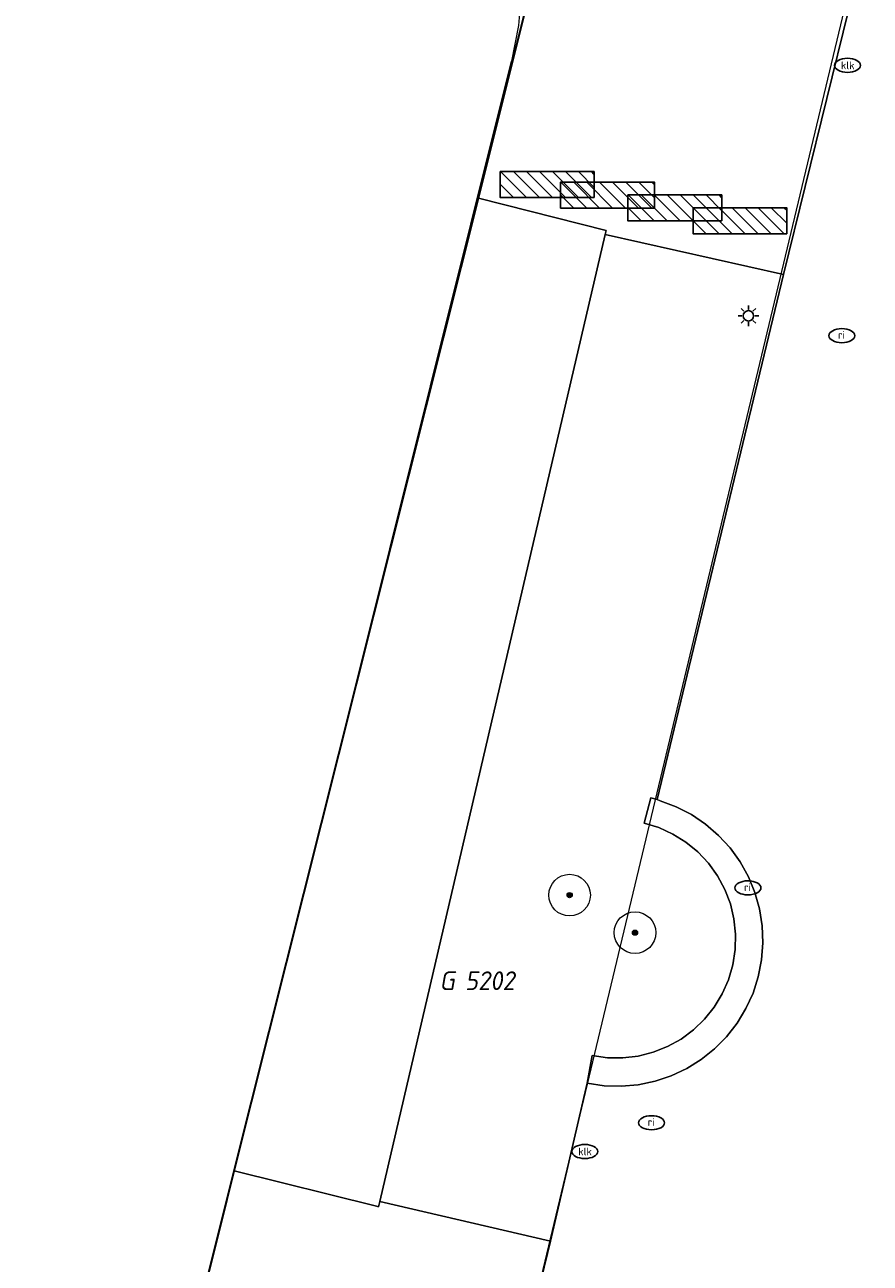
# Model space of a CAD drawing. Header units: metres. Extents: x 253395 to 254027, y 592765 to 593194.
# Tile 58 of 173: x 253427 to 253443, y 593080 to 593103. Entities that reach past the tile are written whole.
import ezdxf
from ezdxf.enums import TextEntityAlignment as Align
from ezdxf.lldxf.tags import DXFTag

# ---------------------------------------------------------------- set-up
doc = ezdxf.new("R2010")
doc.units = ezdxf.units.M
for name, color, linetype, lineweight in [('B-WE-GR-BOOM-S', 254, 'Continuous', 25), ('B-WE-IE-MEUBILAIR-S', 254, 'Continuous', 25), ('B-WE-IE-MEUBILAIR_WEGMEUBILAIR-S', 254, 'Continuous', 25), ('B-WE-IE-TERREINAFSCHEIDING_KUNSTMATIG_MUUR-GV', 254, 'Continuous', 18), ('B-WE-KG-GRENS_PERCEEL-G', 254, 'KG-PERCEEL-SO', 18), ('B-WE-KG-GRENS_PERCEEL-S', 254, 'Continuous', 25), ('B-WE-OG-BEBOUWING-GV', 254, 'Continuous', 35), ('B-WE-OG-TERREIN_BEGROEID-GV', 254, 'Continuous', 18), ('B-WE-VH-HALFVERHARDING_GRASBETONSTEEN-GV', 254, 'Continuous', 18), ('B-WE-VH-OPENVERHARDING-GV', 254, 'Continuous', 18), ('B-WE-VH-OPENVERHARDING_BETONSTRAATSTEEN-GV', 254, 'Continuous', 18)]:
    doc.layers.add(name, color=color, linetype=linetype, lineweight=lineweight)
doc.styles.add('NLCS-ISO', font='txt')
doc.styles.get("Standard").update_dxf_attribs({"font": 'simplex.shx'})
tags = doc.linetypes.add('KG-PERCEEL-SO', pattern='A,5.5,-2,["P",Standard,S=1.8,R=0,X=-0.5,Y=-0.9],-2,5.5,-2,[5,NLCS.SHX,S=0.75,R=0,X=0,Y=0],-2', length=19).pattern_tags.tags
tags[6] = DXFTag(74, 10)

# ---------------------------------------------------------------- blocks, each defined once
blk = doc.blocks.new('SIE-MEUBILAIR_PAAL_LICHTMAST-SO')
for points in [[(-0.62, 0), (-1, 0)], [(-0.71, 0.71), (-0.44, 0.44)], [(0, 1), (0, 0.62)], [(0.44, 0.44), (0.71, 0.71)], [(1, 0), (0.62, 0)], [(-0.71, -0.71), (-0.44, -0.44)], [(0, -0.62), (0, -1)], [(0.44, -0.44), (0.71, -0.71)]]:
    blk.add_lwpolyline(points)
blk.add_circle((0, 0), 0.5)
blk = doc.blocks.new('SIE-MEUBILAIR_PUT_RIOOLPUT-SO')
blk.add_ellipse((0, 0), major_axis=(1.25, 0), ratio=0.54)
at = {"style": 'NLCS-ISO'}
blk.add_text('ri', height=0.75, dxfattribs=at).set_placement((-0.04, 0.07), align=Align.MIDDLE_CENTER)
blk = doc.blocks.new('SIE-MEUBILAIR_PUT_KOLK-SO')
blk.add_ellipse((0, 0), major_axis=(1.25, 0), ratio=0.54)
at = {"style": 'NLCS-ISO'}
blk.add_text('klk', height=0.75, dxfattribs=at).set_placement((0.03, 0), align=Align.MIDDLE_CENTER)
blk = doc.blocks.new('SIE-WEG_FIETSREK-SO')
for p, q in [((-4.5, 1.25), (-2, -1.25)), ((-3.25, 1.25), (-0.75, -1.25)), ((-2, 1.25), (0.5, -1.25)), ((-0.75, 1.25), (1.75, -1.25)), ((0.5, 1.25), (3, -1.25)), ((1.76, 1.25), (4.26, -1.25)), ((3.01, 1.25), (4.5, -0.24)), ((4.26, 1.25), (4.5, 1.01)), ((-4.5, 0), (-3.25, -1.25))]:
    blk.add_line(p, q)
at = {"flags": 128}
blk.add_lwpolyline([(4.51, -1.25), (-4.51, -1.25), (-4.51, 1.25), (4.51, 1.25), (4.51, -1.25)], close=True, dxfattribs=at)
blk = doc.blocks.new('SGR-BOOM_GBKN-SO')
at = {"linetype": 'ByBlock', "lineweight": 18}
h = blk.add_hatch(color=0, dxfattribs=at)
h.dxf.hatch_style = 1
edge = h.paths.add_edge_path()
edge.add_arc((0, 0), 0.25, 0, 360)
at = {"color": 0, "linetype": 'ByBlock', "lineweight": 18}
for radius in [2, 0.25]:
    blk.add_circle((0, 0), radius, dxfattribs=at)
at = {"color": 0, "linetype": 'ByBlock', "lineweight": 18, "style": 'NLCS-ISO'}
blk.add_attdef('SOORT', (2.5, 0), '', height=1.5, dxfattribs=at)
blk = doc.blocks.new('SKG-PERCEELNUMMER-SO')
at = {"style": 'NLCS-ISO', "oblique": 10, "flags": 1}
for tag, p in [('GEMEENTECODE', (0, 2.55)), ('PERCEELGROOTTE', (0, -2.45))]:
    blk.add_attdef(tag, text='', height=1.8, dxfattribs=at).set_placement(p, align=Align.MIDDLE_CENTER)
at = {"style": 'NLCS-ISO', "oblique": 10}
blk.add_attdef('SECTIE', text='', height=1.8, dxfattribs=at).set_placement((-0.5, 0), align=Align.MIDDLE_RIGHT)
blk.add_attdef('PERCEELNUMMER', text='', height=1.8, dxfattribs=at).set_placement((0.5, 0), align=Align.MIDDLE_LEFT)

msp = doc.modelspace()

# ---------------------------------------------------------------- linework, layer by layer
at = {"layer": 'B-WE-IE-TERREINAFSCHEIDING_KUNSTMATIG_MUUR-GV'}
msp.add_lwpolyline([(253438.832, 593088.548), (253438.71, 593088.579), (253438.58, 593088.095), (253438.864, 593088.007), (253439.134, 593087.884), (253439.386, 593087.727), (253439.616, 593087.539), (253439.819, 593087.322), (253439.993, 593087.081), (253440.134, 593086.82), (253440.24, 593086.542), (253440.309, 593086.253), (253440.34, 593085.958), (253440.333, 593085.661), (253440.287, 593085.367), (253440.203, 593085.082), (253440.084, 593084.81), (253439.93, 593084.556), (253439.745, 593084.324), (253439.531, 593084.118), (253439.292, 593083.941), (253439.032, 593083.797), (253438.756, 593083.687), (253438.468, 593083.615), (253438.173, 593083.58), (253437.876, 593083.583), (253437.582, 593083.625), (253437.487, 593083.093), (253437.813, 593083.046), (253438.141, 593083.036), (253438.468, 593083.065), (253438.79, 593083.132), (253439.102, 593083.236), (253439.399, 593083.376), (253439.678, 593083.549), (253439.935, 593083.754), (253440.166, 593083.988), (253440.368, 593084.247), (253440.539, 593084.528), (253440.676, 593084.827), (253440.776, 593085.14), (253440.84, 593085.462), (253440.865, 593085.79), (253440.852, 593086.118), (253440.801, 593086.443), (253440.712, 593086.759), (253440.587, 593087.063), (253440.427, 593087.35), (253440.234, 593087.616), (253440.012, 593087.858), (253439.763, 593088.073), (253439.491, 593088.257), (253439.199, 593088.408), (253438.891, 593088.524)], close=True, dxfattribs=at)
at = {"layer": 'B-WE-KG-GRENS_PERCEEL-G'}
for points in [[(253431.548, 593110.314), (253432.213, 593110.104), (253432.851, 593109.82), (253433.452, 593109.467), (253434.01, 593109.048), (253434.518, 593108.57), (253434.969, 593108.038), (253435.358, 593107.458), (253435.678, 593106.839), (253435.928, 593106.187), (253436.103, 593105.512), (253436.201, 593104.821), (253436.221, 593104.123), (253436.162, 593103.428), (253436.026, 593102.744)], [(253432.437, 593061.96), (253443.988, 593110.228)], [(253426.664, 593065.241), (253436.026, 593102.744)]]:
    msp.add_lwpolyline(points, dxfattribs=at)
at = {"layer": 'B-WE-OG-BEBOUWING-GV'}
msp.add_lwpolyline([(253430.144, 593079.207), (253430.696, 593081.408), (253435.391, 593100.106), (253435.732, 593101.466), (253436.3, 593103.728)], dxfattribs=at)
at = {"layer": 'B-WE-OG-TERREIN_BEGROEID-GV'}
msp.add_lwpolyline([(253441.262, 593098.637), (253437.833, 593099.406), (253433.493, 593080.817), (253436.782, 593080.058), (253437.487, 593083.093), (253437.582, 593083.625), (253437.876, 593083.583), (253438.173, 593083.58), (253438.468, 593083.615), (253438.756, 593083.687), (253439.032, 593083.797), (253439.292, 593083.941), (253439.531, 593084.118), (253439.745, 593084.324), (253439.93, 593084.556), (253440.084, 593084.81), (253440.203, 593085.082), (253440.287, 593085.367), (253440.333, 593085.661), (253440.34, 593085.958), (253440.309, 593086.253), (253440.24, 593086.542), (253440.134, 593086.82), (253439.993, 593087.081), (253439.819, 593087.322), (253439.616, 593087.539), (253439.386, 593087.727), (253439.134, 593087.884), (253438.864, 593088.007), (253438.58, 593088.095), (253438.71, 593088.579), (253438.832, 593088.548)], close=True, dxfattribs=at)
at = {"layer": 'B-WE-VH-HALFVERHARDING_GRASBETONSTEEN-GV'}
msp.add_lwpolyline([(253437.833, 593099.406), (253437.852, 593099.488), (253435.391, 593100.106), (253430.696, 593081.408), (253433.431, 593080.729), (253433.47, 593080.719), (253433.493, 593080.817)], close=True, dxfattribs=at)
at = {"layer": 'B-WE-VH-OPENVERHARDING-GV'}
msp.add_lwpolyline([(253442.511, 593103.716), (253441.262, 593098.638), (253441.262, 593098.637), (253438.832, 593088.548), (253438.891, 593088.524), (253439.199, 593088.408), (253439.491, 593088.257), (253439.763, 593088.073), (253440.012, 593087.858), (253440.234, 593087.616), (253440.427, 593087.35), (253440.587, 593087.063), (253440.712, 593086.759), (253440.801, 593086.443), (253440.852, 593086.118), (253440.865, 593085.79), (253440.84, 593085.462), (253440.776, 593085.14), (253440.676, 593084.827), (253440.539, 593084.528), (253440.368, 593084.247), (253440.166, 593083.988), (253439.935, 593083.754), (253439.678, 593083.549), (253439.399, 593083.376), (253439.102, 593083.236), (253438.79, 593083.132), (253438.468, 593083.065), (253438.141, 593083.036), (253437.813, 593083.046), (253437.487, 593083.093), (253436.782, 593080.058), (253436.182, 593077.61)], dxfattribs=at)
at = {"layer": 'B-WE-VH-OPENVERHARDING_BETONSTRAATSTEEN-GV'}
for points in [[(253442.511, 593103.716), (253442.546, 593103.858), (253439.098, 593104.578), (253439.066, 593104.446), (253436.244, 593105.06), (253436.269, 593104.887), (253436.303, 593104.502), (253436.313, 593104.115), (253436.3, 593103.728), (253435.732, 593101.466), (253435.391, 593100.106), (253437.852, 593099.488), (253437.833, 593099.406), (253441.262, 593098.637), (253441.262, 593098.638)], [(253436.782, 593080.058), (253433.493, 593080.817), (253433.47, 593080.719), (253433.431, 593080.729), (253430.696, 593081.408), (253430.144, 593079.207), (253432.91, 593078.518), (253432.887, 593078.424), (253436.182, 593077.61)]]:
    msp.add_lwpolyline(points, close=True, dxfattribs=at)

# ---------------------------------------------------------------- block references
at = {"layer": 'B-WE-GR-BOOM-S', "xscale": 0.2, "yscale": 0.2, "zscale": 0.2}
for p in [(253437.147, 593086.709), (253438.405, 593085.988)]:
    msp.add_blockref('SGR-BOOM_GBKN-SO', p, dxfattribs=at)
at = {"layer": 'B-WE-IE-MEUBILAIR-S', "xscale": 0.2, "yscale": 0.2, "zscale": 0.2}
for name, p in [('SIE-MEUBILAIR_PUT_KOLK-SO', (253442.493, 593102.661)), ('SIE-MEUBILAIR_PAAL_LICHTMAST-SO', (253440.587, 593097.846)), ('SIE-MEUBILAIR_PUT_RIOOLPUT-SO', (253442.385, 593097.464)), ('SIE-MEUBILAIR_PUT_RIOOLPUT-SO', (253440.578, 593086.849)), ('SIE-MEUBILAIR_PUT_RIOOLPUT-SO', (253438.724, 593082.333)), ('SIE-MEUBILAIR_PUT_KOLK-SO', (253437.439, 593081.78))]:
    msp.add_blockref(name, p, dxfattribs=at)
at = {"layer": 'B-WE-IE-MEUBILAIR_WEGMEUBILAIR-S', "xscale": 0.2, "yscale": 0.2, "zscale": 0.2}
for p in [(253436.715, 593100.369), (253437.875, 593100.167), (253439.172, 593099.92), (253440.423, 593099.673)]:
    msp.add_blockref('SIE-WEG_FIETSREK-SO', p, dxfattribs=at)
at = {"layer": 'B-WE-KG-GRENS_PERCEEL-S', "xscale": 0.2, "yscale": 0.2, "zscale": 0.2}
msp.add_blockref('SKG-PERCEELNUMMER-SO', (253435.036, 593085.064), dxfattribs=at).add_auto_attribs({'PERCEELNUMMER': '5202', 'SECTIE': 'G'})

doc.saveas('drawing.dxf')
